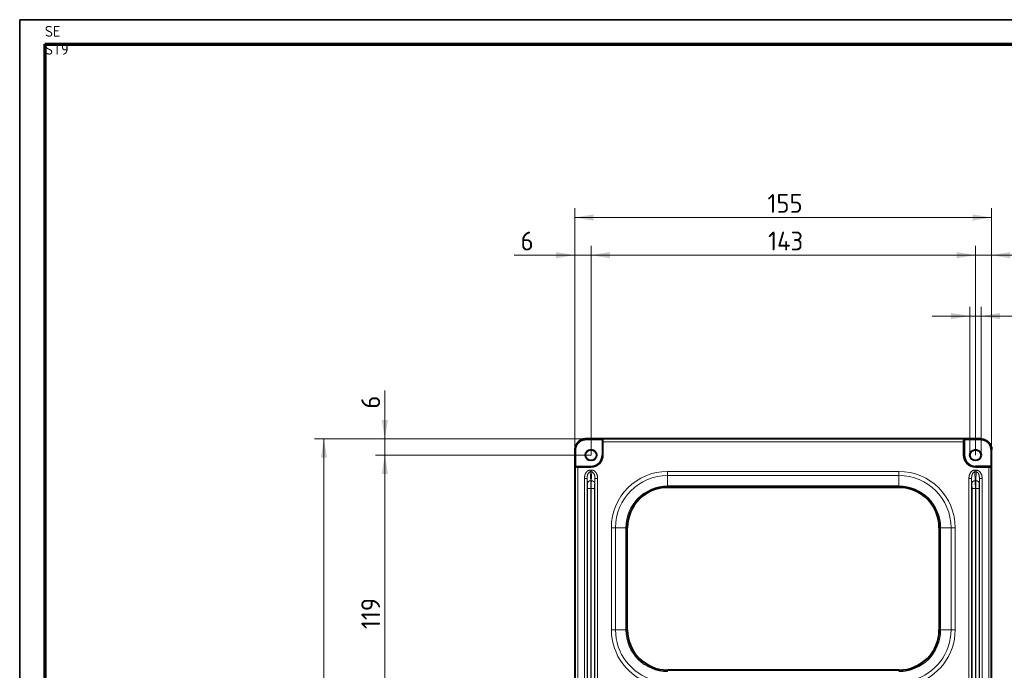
# Model space of a CAD drawing. Header units: millimetres. Extents: x 0 to 594, y -2 to 420.
# Tile 13 of 27: x 0 to 183, y 299 to 420. Entities that reach past the tile are written whole.
import ezdxf
from ezdxf.enums import TextEntityAlignment as Align

# ---------------------------------------------------------------- set-up
doc = ezdxf.new("R2010")
doc.units = ezdxf.units.MM
for name, color, linetype in [('_Translation', 7, 'Continuous'), ('Livello1', 7, 'Continuous'), ('ME000472', 7, 'Continuous'), ('Predefinito', 7, 'Continuous')]:
    doc.layers.add(name, color=color, linetype=linetype)
doc.styles.add('SEACAD_Solid_Edge_ISO', font='txt')
doc.styles.add('SEACAD_Solid_Edge_ISO1_SymbolsI', font='semeci1.ttf')
doc.styles.add('SEACAD_Solid_Edge_ISOI', font='seisoi.ttf')
doc.dimstyles.new('ISO', dxfattribs={"dimtxt": 3.5, "dimasz": 3.5, "dimexe": 1.75, "dimexo": 0, "dimgap": 0.875, "dimtad": 1, "dimlfac": 2, "dimtxsty": 'SEACAD_Solid_Edge_ISO', "dimblk1": '_SE_FILLED', "dimblk2": '_SE_FILLED', "dimsah": 1, "dimcen": 1.75, "dimadec": 1, "dimazin": 0, "dimtfac": 0.5, "dimtdec": 3, "dimtmove": 0, "dimatfit": 3, "dimfxl": 1, "dimarcsym": 0})

# ---------------------------------------------------------------- blocks, each defined once
blk = doc.blocks.new('SE')
at = {"layer": 'ME000472', "color": 7, "linetype": 'Continuous', "lineweight": 13}
for p, q in [((105.62, 341.63), (105.59, 341.66)), ((105.62, 341.48), (105.62, 341.63)), ((108.8, 341.63), (105.62, 341.63)), ((108.72, 341.48), (105.62, 341.48)), ((108.74, 341.53), (108.72, 341.53)), ((108.87, 341.13), (108.77, 341.13)), ((108.77, 341.13), (108.77, 338.66)), ((108.8, 341.63), (108.84, 341.63)), ((175.84, 341.63), (108.84, 341.63)), ((175.81, 341.13), (108.87, 341.13)), ((108.87, 341.13), (108.87, 338.66)), ((175.81, 338.66), (175.81, 341.13)), ((175.81, 341.13), (175.91, 341.13)), ((175.84, 341.63), (175.88, 341.63)), ((179.07, 341.63), (175.88, 341.63)), ((175.91, 338.66), (175.91, 341.13)), ((175.97, 341.53), (175.94, 341.53)), ((179.07, 341.48), (175.97, 341.48)), ((179.07, 341.63), (179.09, 341.66)), ((179.07, 341.48), (179.07, 341.63)), ((103.62, 339.63), (103.59, 339.66)), ((103.62, 339.63), (103.62, 336.45)), ((103.77, 339.63), (103.62, 339.63)), ((103.77, 339.63), (103.77, 336.54)), ((180.92, 336.54), (180.92, 339.63)), ((180.92, 339.63), (181.07, 339.63)), ((181.07, 339.63), (181.09, 339.66)), ((181.07, 336.45), (181.07, 339.63)), ((108.72, 338.66), (108.77, 338.66)), ((108.87, 338.66), (108.77, 338.66)), ((175.81, 338.66), (175.91, 338.66)), ((175.97, 338.66), (175.91, 338.66)), ((103.63, 336.41), (103.62, 336.45)), ((103.63, 336.41), (103.63, 281.41)), ((103.72, 336.54), (103.73, 336.51)), ((106.59, 336.48), (104.13, 336.48)), ((104.13, 336.38), (104.13, 336.48)), ((106.59, 336.38), (104.13, 336.38)), ((104.13, 336.38), (104.13, 281.44)), ((106.45, 335.87), (106.73, 335.87)), ((106.45, 335.52), (106.45, 335.87)), ((106.54, 333.9), (106.45, 335.52)), ((106.45, 335.52), (106.73, 335.52)), ((106.59, 336.54), (106.59, 336.48)), ((106.59, 336.38), (106.59, 336.48)), ((106.73, 335.52), (106.64, 333.9)), ((106.73, 335.52), (106.73, 335.87)), ((120.84, 335.63), (163.84, 335.63)), ((120.84, 335.63), (120.84, 334.86)), ((163.84, 335.63), (163.84, 334.86)), ((177.95, 335.87), (178.23, 335.87)), ((177.95, 335.52), (177.95, 335.87)), ((178.04, 333.9), (177.95, 335.52)), ((177.95, 335.52), (178.23, 335.52)), ((178.09, 336.54), (178.09, 336.48)), ((180.56, 336.48), (178.09, 336.48)), ((178.09, 336.38), (178.09, 336.48)), ((180.56, 336.38), (178.09, 336.38)), ((178.23, 335.52), (178.14, 333.9)), ((178.23, 335.52), (178.23, 335.87)), ((180.56, 336.38), (180.56, 336.48)), ((180.56, 281.44), (180.56, 336.38)), ((180.96, 336.51), (180.96, 336.54)), ((181.07, 336.45), (181.06, 336.41)), ((181.06, 281.41), (181.06, 336.41)), ((105.37, 282.98), (105.37, 334.34)), ((105.87, 334.34), (105.37, 334.34)), ((105.91, 333.45), (105.87, 334.34)), ((105.87, 282.98), (105.87, 334.34)), ((106.64, 333.9), (106.54, 333.9)), ((107.32, 334.34), (107.27, 333.45)), ((107.32, 334.34), (107.81, 334.34)), ((107.32, 334.34), (107.32, 282.98)), ((107.81, 334.34), (107.81, 282.98)), ((120.84, 334.86), (163.84, 334.86)), ((120.84, 334.86), (120.84, 332.92)), ((163.84, 334.86), (163.84, 332.92)), ((176.87, 282.98), (176.87, 334.34)), ((177.37, 334.34), (176.87, 334.34)), ((177.41, 333.45), (177.37, 334.34)), ((177.37, 282.98), (177.37, 334.34)), ((178.14, 333.9), (178.04, 333.9)), ((178.82, 334.34), (178.77, 333.45)), ((178.82, 334.34), (178.82, 282.98)), ((178.82, 334.34), (179.31, 334.34)), ((179.31, 334.34), (179.31, 282.98)), ((105.94, 284.84), (105.94, 332.48)), ((105.94, 332.48), (106.56, 332.48)), ((106.62, 332.48), (106.56, 332.48)), ((106.56, 284.84), (106.56, 332.48)), ((106.62, 332.48), (106.62, 284.84)), ((107.25, 332.48), (106.62, 332.48)), ((107.25, 332.48), (107.25, 284.84)), ((120.84, 332.92), (120.84, 332.69)), ((120.84, 332.92), (163.84, 332.92)), ((120.84, 332.69), (163.84, 332.69)), ((120.84, 332.69), (120.84, 332.67)), ((163.84, 332.92), (163.84, 332.69)), ((163.84, 332.67), (163.84, 332.69)), ((177.44, 284.84), (177.44, 332.48)), ((177.44, 332.48), (178.06, 332.48)), ((178.12, 332.48), (178.06, 332.48)), ((178.06, 284.84), (178.06, 332.48)), ((178.12, 332.48), (178.12, 284.84)), ((178.75, 332.48), (178.12, 332.48)), ((178.75, 332.48), (178.75, 284.84)), ((110.38, 306.16), (110.38, 325.16)), ((110.38, 325.16), (111.14, 325.16)), ((111.14, 325.16), (113.08, 325.16)), ((111.14, 306.16), (111.14, 325.16)), ((113.08, 325.16), (113.31, 325.16)), ((113.08, 306.16), (113.08, 325.16)), ((113.31, 325.16), (113.34, 325.16)), ((113.31, 306.16), (113.31, 325.16)), ((171.37, 325.16), (171.35, 325.16)), ((171.37, 325.16), (171.37, 306.16)), ((171.6, 325.16), (171.37, 325.16)), ((171.6, 325.16), (171.6, 306.16)), ((173.54, 325.16), (171.6, 325.16)), ((173.54, 325.16), (173.54, 306.16)), ((174.31, 325.16), (173.54, 325.16)), ((174.31, 325.16), (174.31, 306.16)), ((110.38, 306.16), (111.14, 306.16)), ((111.14, 306.16), (113.08, 306.16)), ((113.08, 306.16), (113.31, 306.16)), ((113.31, 306.16), (113.34, 306.16)), ((171.37, 306.16), (171.35, 306.16)), ((171.6, 306.16), (171.37, 306.16)), ((173.54, 306.16), (171.6, 306.16)), ((174.31, 306.16), (173.54, 306.16)), ((120.84, 298.63), (120.84, 298.66)), ((163.84, 298.63), (120.84, 298.63)), ((120.84, 298.4), (120.84, 298.63)), ((163.84, 298.66), (163.84, 298.63))]:
    blk.add_line(p, q, dxfattribs=at)
at = {"layer": 'ME000472', "color": 7, "linetype": 'Continuous', "lineweight": 40}
for p, q in [((179.09, 341.66), (105.59, 341.66)), ((108.72, 341.48), (108.72, 338.66)), ((175.97, 341.48), (175.97, 338.66)), ((103.59, 339.66), (103.59, 158.66)), ((181.09, 158.66), (181.09, 339.66)), ((103.77, 336.54), (106.59, 336.54)), ((180.92, 336.54), (178.09, 336.54)), ((120.84, 332.67), (163.84, 332.67)), ((113.34, 306.16), (113.34, 325.16)), ((171.35, 325.16), (171.35, 306.16)), ((163.84, 298.66), (120.84, 298.66))]:
    blk.add_line(p, q, dxfattribs=at)
for centre in [(106.59, 338.66), (178.09, 338.66)]:
    blk.add_circle(centre, 1.03, dxfattribs=at)
at = {"layer": 'ME000472', "color": 7, "linetype": 'Continuous', "lineweight": 13}
for centre, radius, start, end in [((105.62, 339.63), 2, 89.998, 180.002), ((107.56, 341.22), 1.22, 355.4568, 14.371), ((106.99, 341.25), 1.89, 356.3249, 11.5441), ((177.7, 341.25), 1.89, 168.4554, 183.6754), ((177.13, 341.22), 1.22, 165.629, 184.5432), ((179.07, 339.63), 2, 359.998, 90.002), ((106.59, 338.66), 2.28, 270, 0), ((178.09, 338.66), 2.28, 180, 270), ((104, 338.27), 1.89, 258.4554, 273.6754), ((104.03, 337.7), 1.22, 255.629, 274.5432), ((120.84, 325.16), 10.47, 90, 180), ((163.84, 325.16), 10.47, 0, 90), ((180.66, 337.7), 1.22, 265.4568, 284.371), ((180.68, 338.27), 1.89, 266.3249, 281.5441), ((86.13, 332.54), 19.81, 359.8369, 2.6503), ((64.67, 332.56), 41.89, 359.8877, 1.8222), ((148.52, 332.56), 41.89, 178.1778, 180.1123), ((127.06, 332.54), 19.81, 177.3497, 180.1631), ((120.84, 325.16), 9.7, 90, 180), ((163.84, 325.16), 9.7, 0, 90), ((157.63, 332.54), 19.81, 359.8369, 2.6503), ((136.17, 332.56), 41.89, 359.8877, 1.8222), ((220.02, 332.56), 41.89, 178.1778, 180.1123), ((198.56, 332.54), 19.81, 177.3497, 180.1631), ((120.84, 325.16), 7.76, 90, 180), ((120.84, 325.16), 7.53, 90, 180), ((163.84, 325.16), 7.76, 0, 90), ((163.84, 325.16), 7.53, 0, 90), ((120.84, 306.16), 10.47, 180, 254.5773), ((120.84, 306.16), 9.7, 180, 254.5773), ((120.84, 306.16), 7.76, 180, 270), ((120.84, 306.16), 7.53, 180, 270), ((163.84, 306.16), 7.53, 270, 0), ((163.84, 306.16), 7.76, 270, 0), ((163.84, 306.16), 9.7, 285.4227, 0), ((163.84, 306.16), 10.47, 285.4227, 0)]:
    blk.add_arc(centre, radius, start, end, dxfattribs=at)
at = {"layer": 'ME000472', "color": 7, "linetype": 'Continuous', "lineweight": 40}
for centre, radius, start, end in [((108.81, 341.54), 0.0957, 94.4679, 184.1168), ((175.87, 341.54), 0.0957, 355.8831, 85.5322), ((106.59, 338.66), 2.18, 270, 0), ((106.59, 338.66), 2.13, 270, 0), ((178.09, 338.66), 2.18, 180, 270), ((178.09, 338.66), 2.12, 180, 270), ((103.71, 336.44), 0.0957, 85.8831, 175.5322), ((180.97, 336.44), 0.0957, 4.4679, 94.1168), ((120.84, 325.16), 7.5, 90, 180), ((163.84, 325.16), 7.5, 0, 90), ((120.84, 306.16), 7.5, 180, 270), ((163.84, 306.16), 7.5, 270, 0)]:
    blk.add_arc(centre, radius, start, end, dxfattribs=at)
for centre, major_axis, start_param, end_param in [((108.7, 341.48), (0, 0.15), 4.712389, 5.035848), ((175.98, 341.48), (0, 0.15), 1.247337, 1.570796), ((103.77, 336.55), (-0.15, 0), 1.247337, 1.570796), ((180.92, 336.55), (0.15, 0), 4.712389, 5.035848)]:
    blk.add_ellipse(centre, major_axis=major_axis, ratio=0.087489, start_param=start_param, end_param=end_param, dxfattribs=at)
at = {"layer": 'ME000472', "color": 7, "linetype": 'Continuous', "lineweight": 13}
for centre, major_axis, ratio, start_param, end_param in [((108.84, 341.53), (0.0196, 0.0981), 0.996044, 0.197682, 1.766963), ((175.84, 341.53), (-0.0196, 0.0981), 0.996044, 4.516222, 6.085497), ((103.73, 336.41), (-0.0981, -0.0196), 0.996044, 4.516222, 6.085497), ((180.96, 336.41), (0.0981, -0.0196), 0.996044, 0.197682, 1.766963), ((106.54, 333.45), (-0.624, -0.033), 0.706622, 4.675371, 6.209154), ((106.64, 333.45), (0.624, -0.033), 0.706622, 0.074031, 1.607815), ((178.04, 333.45), (-0.624, -0.033), 0.706622, 4.675371, 6.209154), ((178.14, 333.45), (0.624, -0.033), 0.706622, 0.074031, 1.607815)]:
    blk.add_ellipse(centre, major_axis=major_axis, ratio=ratio, start_param=start_param, end_param=end_param, dxfattribs=at)
at = {"layer": 'ME000472', "color": 7, "linetype": 'Continuous', "lineweight": 40}
for points in [[(105.59, 341.66), (105.55, 341.66), (105.48, 341.66), (105.36, 341.65), (105.24, 341.63), (105.13, 341.61), (105.02, 341.58), (104.91, 341.54), (104.8, 341.5), (104.69, 341.45), (104.59, 341.39), (104.49, 341.33), (104.4, 341.27), (104.31, 341.19), (104.22, 341.12), (104.14, 341.03), (104.06, 340.95), (103.99, 340.86), (103.92, 340.76), (103.86, 340.66), (103.8, 340.56), (103.75, 340.45), (103.71, 340.35), (103.67, 340.23), (103.64, 340.12), (103.62, 340.01), (103.6, 339.89), (103.59, 339.78), (103.59, 339.7), (103.59, 339.66)], [(179.09, 341.66), (179.13, 341.66), (179.21, 341.66), (179.32, 341.65), (179.44, 341.63), (179.55, 341.61), (179.67, 341.58), (179.78, 341.54), (179.88, 341.5), (179.99, 341.45), (180.09, 341.39), (180.19, 341.33), (180.29, 341.27), (180.38, 341.19), (180.47, 341.12), (180.55, 341.03), (180.62, 340.95), (180.7, 340.86), (180.76, 340.76), (180.82, 340.66), (180.88, 340.56), (180.93, 340.45), (180.97, 340.35), (181.01, 340.23), (181.04, 340.12), (181.06, 340.01), (181.08, 339.89), (181.09, 339.78), (181.09, 339.7), (181.09, 339.66)]]:
    blk.add_open_spline(points, degree=3, dxfattribs=at)
at = {"layer": 'ME000472', "color": 7, "linetype": 'Continuous', "lineweight": 13}
for points in [[(105.62, 341.48), (105.58, 341.48), (105.51, 341.48), (105.41, 341.47), (105.31, 341.46), (105.21, 341.44), (105.11, 341.41), (105.01, 341.38), (104.91, 341.34), (104.81, 341.3), (104.72, 341.25), (104.63, 341.2), (104.55, 341.14), (104.46, 341.08), (104.38, 341.01), (104.31, 340.94), (104.24, 340.87), (104.17, 340.79), (104.11, 340.71), (104.05, 340.62), (104, 340.53), (103.95, 340.44), (103.91, 340.34), (103.87, 340.25), (103.84, 340.15), (103.81, 340.05), (103.79, 339.94), (103.78, 339.84), (103.77, 339.74), (103.77, 339.67), (103.77, 339.63)], [(180.92, 339.63), (180.92, 339.67), (180.91, 339.74), (180.9, 339.84), (180.89, 339.94), (180.87, 340.05), (180.84, 340.15), (180.81, 340.25), (180.78, 340.34), (180.73, 340.44), (180.69, 340.53), (180.63, 340.62), (180.58, 340.71), (180.51, 340.79), (180.45, 340.87), (180.37, 340.94), (180.3, 341.01), (180.22, 341.08), (180.14, 341.14), (180.05, 341.2), (179.96, 341.25), (179.87, 341.3), (179.77, 341.34), (179.68, 341.38), (179.58, 341.41), (179.48, 341.44), (179.38, 341.46), (179.27, 341.47), (179.17, 341.48), (179.1, 341.48), (179.07, 341.48)], [(105.37, 334.34), (105.37, 334.38), (105.37, 334.46), (105.38, 334.58), (105.4, 334.7), (105.42, 334.81), (105.45, 334.91), (105.48, 335.02), (105.51, 335.11), (105.55, 335.2), (105.6, 335.29), (105.64, 335.36), (105.69, 335.44), (105.74, 335.5), (105.79, 335.56), (105.84, 335.61), (105.9, 335.66), (105.95, 335.7), (106, 335.74), (106.06, 335.77), (106.11, 335.79), (106.16, 335.82), (106.21, 335.83), (106.26, 335.85), (106.31, 335.86), (106.36, 335.87), (106.41, 335.87), (106.44, 335.87), (106.45, 335.87)], [(105.87, 334.34), (105.87, 334.37), (105.87, 334.43), (105.87, 334.53), (105.88, 334.62), (105.89, 334.7), (105.9, 334.79), (105.92, 334.86), (105.94, 334.94), (105.96, 335.01), (105.98, 335.07), (106.01, 335.13), (106.03, 335.19), (106.06, 335.24), (106.09, 335.28), (106.12, 335.32), (106.15, 335.36), (106.18, 335.39), (106.2, 335.42), (106.23, 335.44), (106.26, 335.46), (106.29, 335.48), (106.32, 335.49), (106.35, 335.5), (106.37, 335.51), (106.4, 335.52), (106.43, 335.52), (106.45, 335.52), (106.45, 335.52)], [(106.73, 335.87), (106.75, 335.87), (106.78, 335.87), (106.83, 335.87), (106.87, 335.86), (106.92, 335.85), (106.97, 335.83), (107.02, 335.82), (107.08, 335.79), (107.13, 335.77), (107.18, 335.74), (107.23, 335.7), (107.29, 335.66), (107.34, 335.61), (107.39, 335.56), (107.44, 335.5), (107.49, 335.44), (107.54, 335.36), (107.59, 335.29), (107.63, 335.2), (107.67, 335.11), (107.71, 335.02), (107.74, 334.91), (107.77, 334.81), (107.79, 334.7), (107.8, 334.58), (107.81, 334.46), (107.81, 334.38), (107.81, 334.34)], [(106.73, 335.52), (106.74, 335.52), (106.76, 335.52), (106.78, 335.52), (106.81, 335.51), (106.84, 335.5), (106.86, 335.49), (106.89, 335.48), (106.92, 335.46), (106.95, 335.44), (106.98, 335.42), (107.01, 335.39), (107.04, 335.36), (107.07, 335.32), (107.1, 335.28), (107.12, 335.24), (107.15, 335.19), (107.18, 335.13), (107.2, 335.07), (107.22, 335.01), (107.24, 334.94), (107.26, 334.86), (107.28, 334.79), (107.29, 334.7), (107.3, 334.62), (107.31, 334.53), (107.32, 334.43), (107.32, 334.37), (107.32, 334.34)], [(176.87, 334.34), (176.87, 334.38), (176.87, 334.46), (176.88, 334.58), (176.9, 334.7), (176.92, 334.81), (176.95, 334.91), (176.98, 335.02), (177.01, 335.11), (177.05, 335.2), (177.1, 335.29), (177.14, 335.36), (177.19, 335.44), (177.24, 335.5), (177.29, 335.56), (177.34, 335.61), (177.4, 335.66), (177.45, 335.7), (177.5, 335.74), (177.56, 335.77), (177.61, 335.79), (177.66, 335.82), (177.71, 335.83), (177.76, 335.85), (177.81, 335.86), (177.86, 335.87), (177.91, 335.87), (177.94, 335.87), (177.95, 335.87)], [(177.37, 334.34), (177.37, 334.37), (177.37, 334.43), (177.37, 334.53), (177.38, 334.62), (177.39, 334.7), (177.4, 334.79), (177.42, 334.86), (177.44, 334.94), (177.46, 335.01), (177.48, 335.07), (177.51, 335.13), (177.53, 335.19), (177.56, 335.24), (177.59, 335.28), (177.62, 335.32), (177.65, 335.36), (177.68, 335.39), (177.7, 335.42), (177.73, 335.44), (177.76, 335.46), (177.79, 335.48), (177.82, 335.49), (177.85, 335.5), (177.87, 335.51), (177.9, 335.52), (177.93, 335.52), (177.95, 335.52), (177.95, 335.52)], [(178.23, 335.87), (178.25, 335.87), (178.28, 335.87), (178.33, 335.87), (178.37, 335.86), (178.42, 335.85), (178.47, 335.83), (178.52, 335.82), (178.58, 335.79), (178.63, 335.77), (178.68, 335.74), (178.73, 335.7), (178.79, 335.66), (178.84, 335.61), (178.89, 335.56), (178.94, 335.5), (178.99, 335.44), (179.04, 335.36), (179.09, 335.29), (179.13, 335.2), (179.17, 335.11), (179.21, 335.02), (179.24, 334.91), (179.27, 334.81), (179.29, 334.7), (179.3, 334.58), (179.31, 334.46), (179.31, 334.38), (179.31, 334.34)], [(178.23, 335.52), (178.24, 335.52), (178.26, 335.52), (178.28, 335.52), (178.31, 335.51), (178.34, 335.5), (178.36, 335.49), (178.39, 335.48), (178.42, 335.46), (178.45, 335.44), (178.48, 335.42), (178.51, 335.39), (178.54, 335.36), (178.57, 335.32), (178.6, 335.28), (178.62, 335.24), (178.65, 335.19), (178.68, 335.13), (178.7, 335.07), (178.72, 335.01), (178.74, 334.94), (178.76, 334.86), (178.78, 334.79), (178.79, 334.7), (178.8, 334.62), (178.81, 334.53), (178.82, 334.43), (178.82, 334.37), (178.82, 334.34)]]:
    blk.add_open_spline(points, degree=3, dxfattribs=at)
blk = doc.blocks.new('DMBLK33')
at = {"layer": 'Livello1', "linetype": 'Continuous', "lineweight": 18}
for points in [[(107.09, 383.43), (103.59, 382.85), (107.09, 382.27)], [(177.59, 383.43), (177.59, 382.27), (181.09, 382.85)]]:
    blk.add_hatch(color=7, dxfattribs=at).paths.add_polyline_path(points)
at = {"layer": 'Livello1', "color": 7, "linetype": 'Continuous', "lineweight": 18}
for p, q in [((103.59, 339.66), (103.59, 384.6)), ((181.09, 339.66), (181.09, 384.6)), ((103.59, 382.85), (181.09, 382.85))]:
    blk.add_line(p, q, dxfattribs=at)
at = {"layer": 'Livello1', "color": 7, "linetype": 'Continuous', "lineweight": 18, "style": 'SEACAD_Solid_Edge_ISOI'}
blk.add_text('155', height=3.5, dxfattribs=at).set_placement((139.4, 387.23), align=Align.TOP_LEFT)
blk = doc.blocks.new('_SE_FILLED')
at = {"color": 0}
blk.add_line((0, 0), (-1, 0), dxfattribs=at)
blk.add_solid([(0, 0), (-1, -0.1665), (-1, 0.1665), (0, 0)], dxfattribs=at)
blk = doc.blocks.new('DMBLK34')
at = {"layer": 'Livello1', "linetype": 'Continuous', "lineweight": 18}
for points in [[(56.34, 338.16), (57.51, 338.16), (56.92, 341.66)], [(56.34, 160.16), (56.92, 156.66), (57.51, 160.16)]]:
    blk.add_hatch(color=7, dxfattribs=at).paths.add_polyline_path(points)
at = {"layer": 'Livello1', "color": 7, "linetype": 'Continuous', "lineweight": 18}
for p, q in [((105.59, 341.66), (55.17, 341.66)), ((56.92, 341.66), (56.92, 156.66)), ((105.59, 156.66), (55.17, 156.66))]:
    blk.add_line(p, q, dxfattribs=at)
at = {"layer": 'Livello1', "color": 7, "linetype": 'Continuous', "lineweight": 18, "style": 'SEACAD_Solid_Edge_ISOI'}
blk.add_text('370', height=3.5, rotation=90, dxfattribs=at).set_placement((52.55, 245.98), align=Align.TOP_LEFT)
blk = doc.blocks.new('DMBLK35')
at = {"layer": 'Livello1', "linetype": 'Continuous', "lineweight": 18}
for points in [[(67.67, 335.16), (68.83, 335.16), (68.25, 338.66)], [(67.67, 282.66), (68.25, 279.16), (68.83, 282.66)]]:
    blk.add_hatch(color=7, dxfattribs=at).paths.add_polyline_path(points)
at = {"layer": 'Livello1', "color": 7, "linetype": 'Continuous', "lineweight": 18}
for p, q in [((106.59, 338.66), (66.5, 338.66)), ((68.25, 338.66), (68.25, 279.16)), ((106.59, 279.16), (66.5, 279.16))]:
    blk.add_line(p, q, dxfattribs=at)
at = {"layer": 'Livello1', "color": 7, "linetype": 'Continuous', "lineweight": 18, "style": 'SEACAD_Solid_Edge_ISOI'}
blk.add_text('119', height=3.5, rotation=90, dxfattribs=at).set_placement((63.87, 306.29), align=Align.TOP_LEFT)
blk = doc.blocks.new('DMBLK38')
at = {"layer": 'Livello1', "linetype": 'Continuous', "lineweight": 18}
for points in [[(67.67, 345.16), (68.25, 341.66), (68.83, 345.16)], [(67.67, 335.16), (68.83, 335.16), (68.25, 338.66)]]:
    blk.add_hatch(color=7, dxfattribs=at).paths.add_polyline_path(points)
at = {"layer": 'Livello1', "color": 7, "linetype": 'Continuous', "lineweight": 18}
for p, q in [((68.25, 331.66), (68.25, 350.67)), ((105.59, 341.66), (66.5, 341.66)), ((106.59, 338.66), (66.5, 338.66))]:
    blk.add_line(p, q, dxfattribs=at)
at = {"layer": 'Livello1', "color": 7, "linetype": 'Continuous', "lineweight": 18, "style": 'SEACAD_Solid_Edge_ISOI'}
blk.add_text('6', height=3.5, rotation=90, dxfattribs=at).set_placement((63.87, 347.3), align=Align.TOP_LEFT)
blk = doc.blocks.new('DMBLK40')
at = {"layer": 'Livello1', "linetype": 'Continuous', "lineweight": 18}
for points in [[(100.09, 376.43), (100.09, 375.27), (103.59, 375.85)], [(110.09, 376.43), (106.59, 375.85), (110.09, 375.27)]]:
    blk.add_hatch(color=7, dxfattribs=at).paths.add_polyline_path(points)
at = {"layer": 'Livello1', "color": 7, "linetype": 'Continuous', "lineweight": 18}
for p, q in [((103.59, 339.66), (103.59, 377.6)), ((106.59, 338.66), (106.59, 377.6)), ((92.28, 375.85), (113.59, 375.85))]:
    blk.add_line(p, q, dxfattribs=at)
at = {"layer": 'Livello1', "color": 7, "linetype": 'Continuous', "lineweight": 18, "style": 'SEACAD_Solid_Edge_ISOI'}
blk.add_text('6', height=3.5, dxfattribs=at).set_placement((93.5, 380.23), align=Align.TOP_LEFT)
blk = doc.blocks.new('DMBLK41')
at = {"layer": 'Livello1', "linetype": 'Continuous', "lineweight": 18}
for points in [[(110.09, 376.43), (106.59, 375.85), (110.09, 375.27)], [(174.59, 376.43), (174.59, 375.27), (178.09, 375.85)]]:
    blk.add_hatch(color=7, dxfattribs=at).paths.add_polyline_path(points)
at = {"layer": 'Livello1', "color": 7, "linetype": 'Continuous', "lineweight": 18}
for p, q in [((106.59, 338.66), (106.59, 377.6)), ((178.09, 338.66), (178.09, 377.6)), ((106.59, 375.85), (178.09, 375.85))]:
    blk.add_line(p, q, dxfattribs=at)
at = {"layer": 'Livello1', "color": 7, "linetype": 'Continuous', "lineweight": 18, "style": 'SEACAD_Solid_Edge_ISOI'}
blk.add_text('143', height=3.5, dxfattribs=at).set_placement((139.52, 380.23), align=Align.TOP_LEFT)
blk = doc.blocks.new('DMBLK42')
at = {"layer": 'Livello1', "linetype": 'Continuous', "lineweight": 18}
for points in [[(174.59, 376.43), (174.59, 375.27), (178.09, 375.85)], [(184.59, 376.43), (181.09, 375.85), (184.59, 375.27)]]:
    blk.add_hatch(color=7, dxfattribs=at).paths.add_polyline_path(points)
at = {"layer": 'Livello1', "color": 7, "linetype": 'Continuous', "lineweight": 18}
for p, q in [((178.09, 338.66), (178.09, 377.6)), ((181.09, 339.66), (181.09, 377.6)), ((192.89, 375.85), (171.09, 375.85))]:
    blk.add_line(p, q, dxfattribs=at)
at = {"layer": 'Livello1', "color": 7, "linetype": 'Continuous', "lineweight": 18, "style": 'SEACAD_Solid_Edge_ISOI'}
blk.add_text('6', height=3.5, dxfattribs=at).set_placement((189.52, 380.23), align=Align.TOP_LEFT)
blk = doc.blocks.new('DMBLK43')
at = {"layer": 'Livello1', "linetype": 'Continuous', "lineweight": 18}
for points in [[(173.56, 365.11), (173.56, 363.94), (177.06, 364.52)], [(182.62, 365.11), (179.12, 364.52), (182.62, 363.94)]]:
    blk.add_hatch(color=7, dxfattribs=at).paths.add_polyline_path(points)
at = {"layer": 'Livello1', "color": 7, "linetype": 'Continuous', "lineweight": 18}
for p, q in [((177.06, 338.66), (177.06, 366.27)), ((179.12, 338.66), (179.12, 366.27)), ((233.1, 364.52), (170.06, 364.52))]:
    blk.add_line(p, q, dxfattribs=at)
for s, style, p in [('N°4 Fori/Holes ', 'SEACAD_Solid_Edge_ISOI', (193.52, 368.9)), ('O', 'SEACAD_Solid_Edge_ISO1_SymbolsI', (221.35, 368.9)), ('4,1', 'SEACAD_Solid_Edge_ISOI', (227.34, 368.9))]:
    blk.add_text(s, height=3.5, dxfattribs=dict(at, style=style)).set_placement(p, align=Align.TOP_LEFT)

msp = doc.modelspace()

# ---------------------------------------------------------------- linework, layer by layer
at = {"layer": '_Translation', "color": 7, "linetype": 'Continuous', "lineweight": 70}
for q in [(589.0001, 415.0696), (5.0001, 5.0696)]:
    msp.add_line((5.0001, 415.0696), q, dxfattribs=at)
at = {"layer": 'Predefinito', "color": 7, "linetype": 'Continuous', "lineweight": 35}
for p, q in [((0.3461, 419.6482), (593.6297, 419.6482)), ((0.3461, 0.3518), (0.3461, 419.6482))]:
    msp.add_line(p, q, dxfattribs=at)

# ---------------------------------------------------------------- block references
at = {"layer": 'Livello1'}
msp.add_blockref('SE', (0, 0), dxfattribs=at)

# ---------------------------------------------------------------- texts
at = {"layer": 'Predefinito', "insert": (5.0336, 418.4831), "char_height": 2, "width": 7.100011, "attachment_point": 1}
msp.add_mtext('{\\fSolid Edge ISO|b0||i0||c0|p34;\\C7;\\H2.;\\W1.;SE ST9}', dxfattribs=at)

# ---------------------------------------------------------------- dimensions: what is measured, and where the dimension line sits
at = {"layer": 'Livello1', "color": 7, "linetype": 'Continuous', "lineweight": 18}
for base, p1, p2, angle, picture, middle, dimtype in [((103.5918, 382.8514), (103.5918, 339.661), (181.0918, 339.661), 0, 'DMBLK33', (142.3418, 382.8514), 161), ((106.5918, 375.8514), (106.5918, 338.6607), (178.0918, 338.6607), 0, 'DMBLK41', (142.3418, 375.8514), 161), ((68.2492, 341.6607), (106.5918, 338.6607), (105.5915, 341.6607), 90, 'DMBLK38', (68.2492, 346.0744), 160), ((56.9234, 341.6607), (105.5915, 341.6607), (105.5915, 156.6607), 270, 'DMBLK34', (56.9234, 249.1607), 161), ((68.2492, 338.6607), (106.5918, 338.6607), (106.5918, 279.1607), 270, 'DMBLK35', (68.2492, 308.9107), 161)]:
    dim = msp.add_linear_dim(base=base, p1=p1, p2=p2, angle=angle, text='\\A1;<>', dimstyle='ISO', dxfattribs=at)
    dim.commit()
    dim.dimension.update_dxf_attribs({"geometry": picture, "text_midpoint": middle, "dimtype": dimtype})
for base, p1, p2, picture, middle in [((106.5918, 375.8514), (103.5918, 339.661), (106.5918, 338.6607), 'DMBLK40', (96.8748, 375.8514)), ((178.0918, 375.8514), (181.0918, 339.661), (178.0918, 338.6607), 'DMBLK42', (188.2923, 375.8514))]:
    dim = msp.add_linear_dim(base=base, p1=p1, p2=p2, text='\\A1;<>', dimstyle='ISO', dxfattribs=at)
    dim.commit()
    dim.dimension.update_dxf_attribs({"geometry": picture, "text_midpoint": middle, "dimtype": 160})
dim = msp.add_linear_dim(base=(177.0648, 364.5228), p1=(179.1188, 338.6607), p2=(177.0648, 338.6607), angle=180.000005, text='\\A1;N°4 Fori/Holes %%c<>', dimstyle='ISO', override={"dimdec": 1, "dimtolj": 1}, dxfattribs=at)
dim.commit()
dim.dimension.update_dxf_attribs({"geometry": 'DMBLK43', "text_midpoint": (192.2961, 364.5228), "dimtype": 161})

doc.saveas('drawing.dxf')
